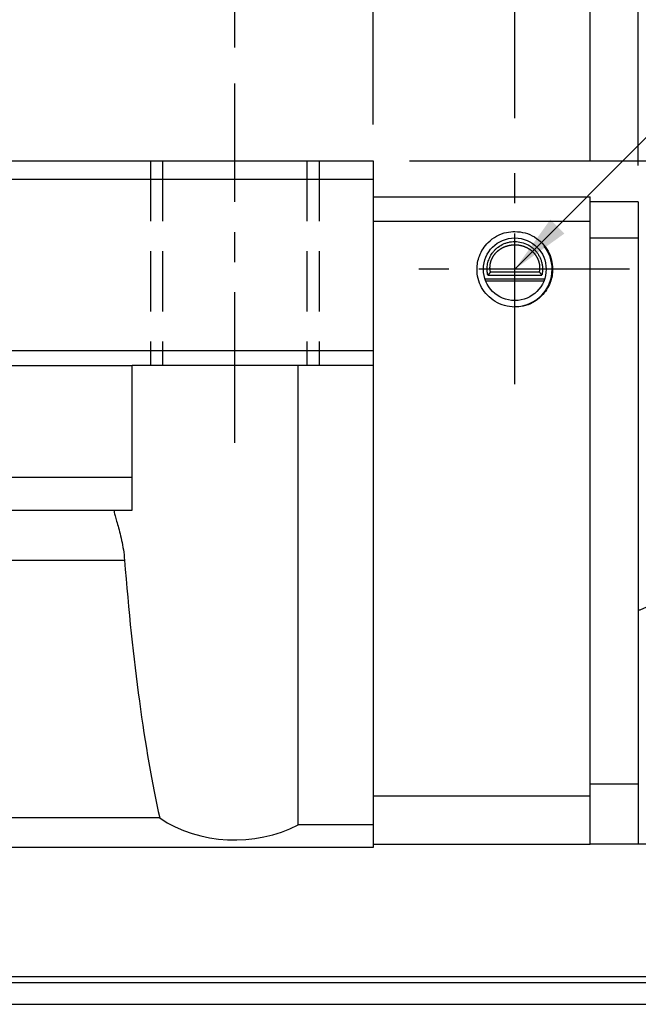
# Model space of a CAD drawing. Header units: millimetres. Extents: x 714 to 1297, y 174 to 394.
# Tile 49 of 51: x 1159 to 1210, y 202 to 284. Entities that reach past the tile are written whole.
import ezdxf

# ---------------------------------------------------------------- set-up
doc = ezdxf.new("R2010")
doc.units = ezdxf.units.MM
doc.header["$LTSCALE"] = 10
doc.linetypes.add('CENTER', pattern=[2, 1.25, -0.25, 0.25, -0.25])
doc.linetypes.add('DASHED', pattern=[0.75, 0.5, -0.25])
for name, color, linetype in [('2', 7, 'Continuous'), ('CL', 1, 'CENTER'), ('DIM', 4, 'Continuous'), ('OUT', 3, 'Continuous')]:
    doc.layers.add(name, color=color, linetype=linetype)
doc.styles.add('DIM-7', font='SIMPLEX.shx', dxfattribs={"width": 0.7, "bigfont": 'chineset.shx'})
doc.dimstyles.new('CNS', dxfattribs={"dimtxt": 3.5, "dimasz": 2.5, "dimexe": 1, "dimexo": 1.5, "dimgap": 0.09, "dimtad": 0, "dimdsep": 46, "dimtxsty": 'DIM-7', "dimcen": 0.09, "dimclrd": 1, "dimclre": 1, "dimclrt": 4, "dimadec": 0, "dimazin": 0, "dimtfac": 1, "dimtix": 1, "dimtmove": 2, "dimatfit": 3, "dimfxl": 1, "dimtvp": 0.971429, "dimtolj": 1, "dimarcsym": 0})

# ---------------------------------------------------------------- blocks, each defined once
blk = doc.blocks.new('*D48')
at = {"layer": 'DEFPOINTS', "color": 0, "transparency": 16777216}
for p in [(1176.628, 296.588), (1081.628, 278.256), (1176.628, 278.256)]:
    blk.add_point(p, dxfattribs=at)
at = {"layer": 'DIM', "color": 7, "lineweight": -2, "transparency": 16777216}
for p, q in [((1081.628, 281.256), (1081.628, 298.588)), ((1176.628, 281.256), (1176.628, 298.588)), ((1086.628, 296.588), (1171.628, 296.588))]:
    blk.add_line(p, q, dxfattribs=at)
at = {"layer": 'DIM', "color": 7, "transparency": 16777216}
for points in [[(1086.628, 297.422), (1086.628, 295.755), (1081.628, 296.588)], [(1171.628, 297.422), (1171.628, 295.755), (1176.628, 296.588)]]:
    blk.add_solid(points, dxfattribs=at)
at = {"layer": 'DIM', "color": 7, "transparency": 16777216, "insert": (1129.128, 301.688), "char_height": 7, "attachment_point": 5, "style": 'DIM-7'}
blk.add_mtext('\\A1;95', dxfattribs=at)
blk = doc.blocks.new('*D49')
at = {"layer": 'DEFPOINTS', "color": 0, "transparency": 16777216}
for p in [(1188.128, 309.912), (1070.128, 271.843), (1188.128, 271.843)]:
    blk.add_point(p, dxfattribs=at)
at = {"layer": 'DIM', "color": 7, "lineweight": -2, "transparency": 16777216}
for p, q in [((1070.128, 274.843), (1070.128, 311.912)), ((1188.128, 274.843), (1188.128, 311.912)), ((1075.128, 309.912), (1183.128, 309.912))]:
    blk.add_line(p, q, dxfattribs=at)
at = {"layer": 'DIM', "color": 7, "transparency": 16777216}
for points in [[(1075.128, 310.745), (1075.128, 309.078), (1070.128, 309.912)], [(1183.128, 310.745), (1183.128, 309.078), (1188.128, 309.912)]]:
    blk.add_solid(points, dxfattribs=at)
at = {"layer": 'DIM', "color": 7, "transparency": 16777216, "insert": (1129.128, 315.012), "char_height": 7, "attachment_point": 5, "style": 'DIM-7'}
blk.add_mtext('\\A1;118', dxfattribs=at)
blk = doc.blocks.new('*D50')
at = {"layer": 'DEFPOINTS', "color": 0, "transparency": 16777216}
for p in [(1199.878, 309.912), (1199.878, 272.368), (1188.128, 271.843)]:
    blk.add_point(p, dxfattribs=at)
at = {"layer": 'DIM', "color": 7, "lineweight": -2, "transparency": 16777216}
for p, q in [((1188.128, 274.843), (1188.128, 311.912)), ((1199.878, 275.368), (1199.878, 311.912)), ((1183.128, 309.912), (1178.128, 309.912)), ((1188.128, 309.912), (1199.878, 309.912)), ((1188.128, 309.912), (1199.878, 309.912)), ((1237.073, 309.912), (1199.878, 309.912)), ((1204.878, 309.912), (1209.878, 309.912))]:
    blk.add_line(p, q, dxfattribs=at)
at = {"layer": 'DIM', "color": 7, "transparency": 16777216}
for points in [[(1183.128, 310.745), (1183.128, 309.078), (1188.128, 309.912)], [(1204.878, 310.745), (1204.878, 309.078), (1199.878, 309.912)]]:
    blk.add_solid(points, dxfattribs=at)
at = {"layer": 'DIM', "color": 7, "transparency": 16777216, "insert": (1226.606, 315.012), "char_height": 7, "attachment_point": 5, "style": 'DIM-7'}
blk.add_mtext('\\A1;11.75', dxfattribs=at)
blk = doc.blocks.new('*D36')
at = {"layer": 'DEFPOINTS', "color": 0, "transparency": 16777216}
for p in [(1188.128, 271.843), (1209.403, 262.843), (1226.804, 262.843)]:
    blk.add_point(p, dxfattribs=at)
at = {"layer": 'DIM', "color": 7, "lineweight": -2, "transparency": 16777216}
for p, q in [((1226.804, 276.843), (1226.804, 281.843)), ((1191.128, 271.843), (1228.804, 271.843)), ((1226.804, 271.843), (1226.804, 262.843)), ((1212.403, 262.843), (1228.804, 262.843)), ((1226.804, 257.843), (1226.804, 252.843))]:
    blk.add_line(p, q, dxfattribs=at)
at = {"layer": 'DIM', "color": 7, "transparency": 16777216}
for points in [[(1225.971, 276.843), (1227.638, 276.843), (1226.804, 271.843)], [(1225.971, 257.843), (1227.638, 257.843), (1226.804, 262.843)]]:
    blk.add_solid(points, dxfattribs=at)
at = {"layer": 'DIM', "color": 7, "transparency": 16777216, "insert": (1221.704, 267.343), "char_height": 7, "attachment_point": 5, "rotation": 90, "style": 'DIM-7'}
blk.add_mtext('\\A1;9', dxfattribs=at)
blk = doc.blocks.new('*D53')
at = {"layer": 'DEFPOINTS', "color": 0, "transparency": 16777216}
for p in [(1048.128, 335.341), (1048.128, 268.443), (1210.128, 268.443)]:
    blk.add_point(p, dxfattribs=at)
at = {"layer": 'DIM', "color": 7, "lineweight": -2, "transparency": 16777216}
for p, q in [((1048.128, 271.443), (1048.128, 337.341)), ((1210.128, 271.443), (1210.128, 337.341)), ((1205.128, 335.341), (1053.128, 335.341))]:
    blk.add_line(p, q, dxfattribs=at)
at = {"layer": 'DIM', "color": 7, "transparency": 16777216}
for points in [[(1053.128, 336.174), (1053.128, 334.508), (1048.128, 335.341)], [(1205.128, 336.174), (1205.128, 334.508), (1210.128, 335.341)]]:
    blk.add_solid(points, dxfattribs=at)
at = {"layer": 'DIM', "color": 7, "transparency": 16777216, "insert": (1129.128, 340.441), "char_height": 7, "attachment_point": 5, "style": 'DIM-7'}
blk.add_mtext('\\A1;162', dxfattribs=at)
blk = doc.blocks.new('*D56')
at = {"layer": 'DEFPOINTS', "color": 0, "transparency": 16777216}
for p in [(1206.128, 322.641), (1052.128, 268.843), (1206.128, 268.843)]:
    blk.add_point(p, dxfattribs=at)
at = {"layer": 'DIM', "color": 7, "lineweight": -2, "transparency": 16777216}
for p, q in [((1052.128, 271.843), (1052.128, 324.641)), ((1206.128, 271.843), (1206.128, 324.641)), ((1057.128, 322.641), (1201.128, 322.641))]:
    blk.add_line(p, q, dxfattribs=at)
at = {"layer": 'DIM', "color": 7, "transparency": 16777216}
for points in [[(1057.128, 323.474), (1057.128, 321.807), (1052.128, 322.641)], [(1201.128, 323.474), (1201.128, 321.807), (1206.128, 322.641)]]:
    blk.add_solid(points, dxfattribs=at)
at = {"layer": 'DIM', "color": 7, "transparency": 16777216, "insert": (1129.128, 327.741), "char_height": 7, "attachment_point": 5, "style": 'DIM-7'}
blk.add_mtext('\\A1;154', dxfattribs=at)

msp = doc.modelspace()

# ---------------------------------------------------------------- linework, layer by layer
at = {"layer": '2', "color": 7, "linetype": 'DASHED'}
for p, q in [((1169.628, 271.843), (1169.628, 254.843)), ((1170.628, 271.843), (1170.628, 254.843)), ((1182.628, 271.843), (1182.628, 254.843)), ((1183.628, 271.843), (1183.628, 254.843))]:
    msp.add_line(p, q, dxfattribs=at)
at = {"layer": '2', "color": 0, "linetype": 'Continuous'}
for p, q in [((1188.128, 268.843), (1206.128, 268.843)), ((1206.128, 265.143), (1206.128, 268.843)), ((1210.128, 268.443), (1206.128, 268.443)), ((1210.128, 268.443), (1210.128, 265.443)), ((1188.128, 266.844), (1206.128, 266.844)), ((1206.128, 220.143), (1206.128, 265.443)), ((1206.128, 265.443), (1210.128, 265.443)), ((1210.128, 265.443), (1210.128, 220.143)), ((1197.633, 262.343), (1202.123, 262.343)), ((1197.852, 262.632), (1201.905, 262.632)), ((1197.404, 262.043), (1202.352, 262.043)), ((1197.458, 261.892), (1202.298, 261.892)), ((1206.128, 215.143), (1206.128, 220.143)), ((1206.128, 220.143), (1210.128, 220.143)), ((1210.128, 220.143), (1210.128, 215.143)), ((1188.128, 219.143), (1206.128, 219.143)), ((1188.128, 215.143), (1206.128, 215.143)), ((1210.128, 215.143), (1206.128, 215.143)), ((1211.128, 215.143), (1210.128, 215.143)), ((1297.334, 203.622), (1021.108, 203.622)), ((1021.204, 204.152), (1297.334, 204.152)), ((965.128, 201.843), (1297.334, 201.843))]:
    msp.add_line(p, q, dxfattribs=at)
msp.add_circle((1199.878, 262.843), 2.6, dxfattribs=at)
for start, end in [(0, 38.51437), (270.5625, 0)]:
    msp.add_arc((1199.878, 262.843), 3.098, start, end, dxfattribs=at)
for points, degree, knots in [([(1199.878, 259.706), (1199.588, 259.729), (1199.015, 259.775), (1198.229, 260.133), (1197.578, 260.657), (1197.096, 261.32), (1196.806, 262.064), (1196.694, 262.958), (1196.889, 264.038), (1197.666, 265.248), (1198.837, 265.912), (1199.65, 265.966), (1199.878, 265.981)], 3, [0, 0, 0, 0, 0.088414, 0.174888, 0.259423, 0.342017, 0.422671, 0.501384, 0.615249, 0.751147, 0.930227, 1, 1, 1, 1]), ([(1199.878, 265.981), (1200.168, 265.957), (1200.741, 265.911), (1201.527, 265.554), (1202.179, 265.03), (1202.66, 264.367), (1202.951, 263.623), (1203.062, 262.729), (1202.867, 261.648), (1202.091, 260.439), (1200.92, 259.774), (1200.106, 259.721), (1199.878, 259.706)], 3, [0, 0, 0, 0, 0.088414, 0.174888, 0.259423, 0.342017, 0.422671, 0.501384, 0.615249, 0.751147, 0.930227, 1, 1, 1, 1]), ([(1197.633, 262.343), (1197.606, 262.468), (1197.568, 262.731), (1197.587, 263.174), (1197.679, 263.544), (1197.789, 263.813), (1197.89, 264.006), (1198.006, 264.185), (1198.141, 264.356), (1198.305, 264.527), (1198.554, 264.736), (1198.856, 264.917), (1199.195, 265.045), (1199.464, 265.111), (1199.737, 265.144), (1200.109, 265.145), (1200.586, 265.058), (1201.04, 264.845), (1201.354, 264.615), (1201.565, 264.416), (1201.741, 264.202), (1201.889, 263.971), (1202.01, 263.722), (1202.1, 263.461), (1202.16, 263.18), (1202.184, 262.894), (1202.172, 262.614), (1202.143, 262.432), (1202.123, 262.343)], 3, [0, 0, 0, 0, 0.0625, 0.125, 0.1875, 0.21875, 0.25, 0.28125, 0.3125, 0.34375, 0.375, 0.4375, 0.46875, 0.5, 0.53125, 0.5625, 0.625, 0.6875, 0.71875, 0.75, 0.78125, 0.8125, 0.84375, 0.875, 0.90625, 0.9375, 0.96875, 1, 1, 1, 1]), ([(1197.852, 262.632), (1197.809, 262.844), (1197.82, 263.062), (1197.831, 263.275), (1197.894, 263.486), (1197.956, 263.691), (1198.067, 263.881), (1198.175, 264.067), (1198.325, 264.226), (1198.473, 264.383), (1198.654, 264.506), (1198.832, 264.627), (1199.034, 264.71), (1199.233, 264.792), (1199.448, 264.834), (1199.66, 264.875), (1199.878, 264.875), (1200.319, 264.875), (1200.722, 264.71), (1201.134, 264.541), (1201.431, 264.227), (1201.58, 264.068), (1201.8, 263.693), (1201.926, 263.278), (1201.948, 262.845), (1201.905, 262.632)], 2, [0, 0, 0, 0.0625, 0.0625, 0.125, 0.125, 0.1875, 0.1875, 0.25, 0.25, 0.3125, 0.3125, 0.375, 0.375, 0.4375, 0.4375, 0.5, 0.5, 0.625, 0.625, 0.75, 0.75, 0.8125, 0.875, 0.9375, 1, 1, 1])]:
    msp.add_open_spline(points, degree=degree, knots=knots, dxfattribs=at)
for points, degree in [([(1197.852, 262.632), (1197.779, 262.536), (1197.706, 262.439), (1197.633, 262.343)], 3), ([(1201.905, 262.632), (1202.018, 262.492), (1202.123, 262.343)], 2), ([(1211.128, 234.927), (1210.128, 234.514)], 1)]:
    msp.add_open_spline(points, degree=degree, dxfattribs=at)
at = {"layer": 'CL', "color": 0}
for p, q in [((1176.628, 248.431), (1176.628, 278.256)), ((1199.878, 253.318), (1199.878, 272.368)), ((1209.403, 262.843), (1190.353, 262.843))]:
    msp.add_line(p, q, dxfattribs=at)
at = {"layer": 'OUT', "color": 7}
for p, q in [((1070.128, 271.843), (1188.128, 271.843)), ((1188.128, 271.843), (1188.128, 214.843)), ((1188.128, 270.293), (1070.128, 270.293)), ((1188.128, 256.063), (1070.128, 256.063)), ((1090.128, 254.843), (1168.128, 254.843)), ((1188.128, 254.843), (1168.128, 254.843)), ((1168.128, 245.582), (1168.128, 254.843)), ((1181.896, 216.74), (1181.896, 254.843)), ((1090.128, 245.582), (1168.128, 245.582)), ((1168.128, 242.843), (1168.128, 245.582)), ((1090.128, 242.843), (1168.128, 242.843)), ((1090.771, 238.711), (1167.486, 238.711)), ((1170.403, 217.305), (1087.853, 217.305)), ((1188.128, 216.74), (1181.896, 216.74)), ((1188.128, 214.843), (1070.128, 214.843))]:
    msp.add_line(p, q, dxfattribs=at)
for centre, major_axis, ratio, start_param, end_param in [((1176.628, 261.691), (0, 56.713), 0.176327, 1.987982, 2.469688), ((1176.628, 223.874), (10, 0), 0.839271, 4.040484, 5.2672)]:
    msp.add_ellipse(centre, major_axis=major_axis, ratio=ratio, start_param=start_param, end_param=end_param, dxfattribs=at)
msp.add_open_spline([(1166.666, 242.843), (1166.641, 242.843), (1166.628, 242.817), (1166.628, 242.715), (1166.641, 242.638), (1166.688, 242.435), (1166.722, 242.311), (1166.806, 242.02), (1166.856, 241.85), (1166.962, 241.478), (1167.019, 241.275), (1167.134, 240.833), (1167.192, 240.593), (1167.298, 240.095), (1167.347, 239.835), (1167.429, 239.288), (1167.463, 239.003), (1167.486, 238.711)], degree=3, knots=[0, 0, 0, 0, 0.125, 0.125, 0.25, 0.25, 0.375, 0.375, 0.5, 0.5, 0.625, 0.625, 0.75, 0.75, 0.875, 0.875, 1, 1, 1, 1], dxfattribs=at)

# ---------------------------------------------------------------- dimensions: what is measured, and where the dimension line sits
at = {"layer": 'DIM', "color": 0}
for base, p1, p2, picture, middle in [((1048.128, 335.341), (1210.128, 268.443), (1048.128, 268.443), '*D53', (1129.128, 340.441)), ((1206.128, 322.641), (1052.128, 268.843), (1206.128, 268.843), '*D56', (1129.128, 327.741)), ((1188.128, 309.912), (1070.128, 271.843), (1188.128, 271.843), '*D49', (1129.128, 315.012)), ((1176.628, 296.588), (1081.628, 278.256), (1176.628, 278.256), '*D48', (1129.128, 301.688))]:
    dim = msp.add_linear_dim(base=base, p1=p1, p2=p2, dimstyle='CNS', override={"dimscale": 2, "dimgap": 0.8, "dimtad": 1, "dimclrd": 7, "dimclre": 7, "dimclrt": 7, "dimadec": 2, "dimazin": 2, "dimtmove": 1}, dxfattribs=at)
    dim.commit()
    dim.dimension.update_dxf_attribs({"geometry": picture, "text_midpoint": middle})
dim = msp.add_linear_dim(base=(1199.878, 309.912), p1=(1188.128, 271.843), p2=(1199.878, 272.368), dimstyle='CNS', override={"dimscale": 2, "dimgap": 0.8, "dimtad": 1, "dimclrd": 7, "dimclre": 7, "dimclrt": 7, "dimadec": 2, "dimazin": 2, "dimtmove": 1}, dxfattribs=at)
dim.commit()
dim.dimension.update_dxf_attribs({"geometry": '*D50', "text_midpoint": (1226.606, 310.656), "dimtype": 160})
dim = msp.add_linear_dim(base=(1226.804, 262.843), p1=(1188.128, 271.843), p2=(1209.403, 262.843), angle=90, dimstyle='CNS', override={"dimscale": 2, "dimgap": 0.8, "dimtad": 1, "dimclrd": 7, "dimclre": 7, "dimclrt": 7, "dimadec": 2, "dimazin": 2, "dimtmove": 1}, dxfattribs=at)
dim.commit()
dim.dimension.update_dxf_attribs({"geometry": '*D36', "text_midpoint": (1221.704, 267.343)})

# ---------------------------------------------------------------- leaders
at = {"layer": 'DIM', "color": 0, "annotation_type": 0, "has_hookline": 1, "hookline_direction": 0}
msp.add_leader([(1199.878, 262.843), (1218.046, 281.074), (1223.046, 281.074)], dimstyle='CNS', override={"dimscale": 2, "dimgap": 0.8, "dimtad": 1, "dimclrd": 7, "dimclre": 4, "dimadec": 2, "dimazin": 2, "dimtmove": 1}, dxfattribs=at)

doc.saveas('drawing.dxf')
